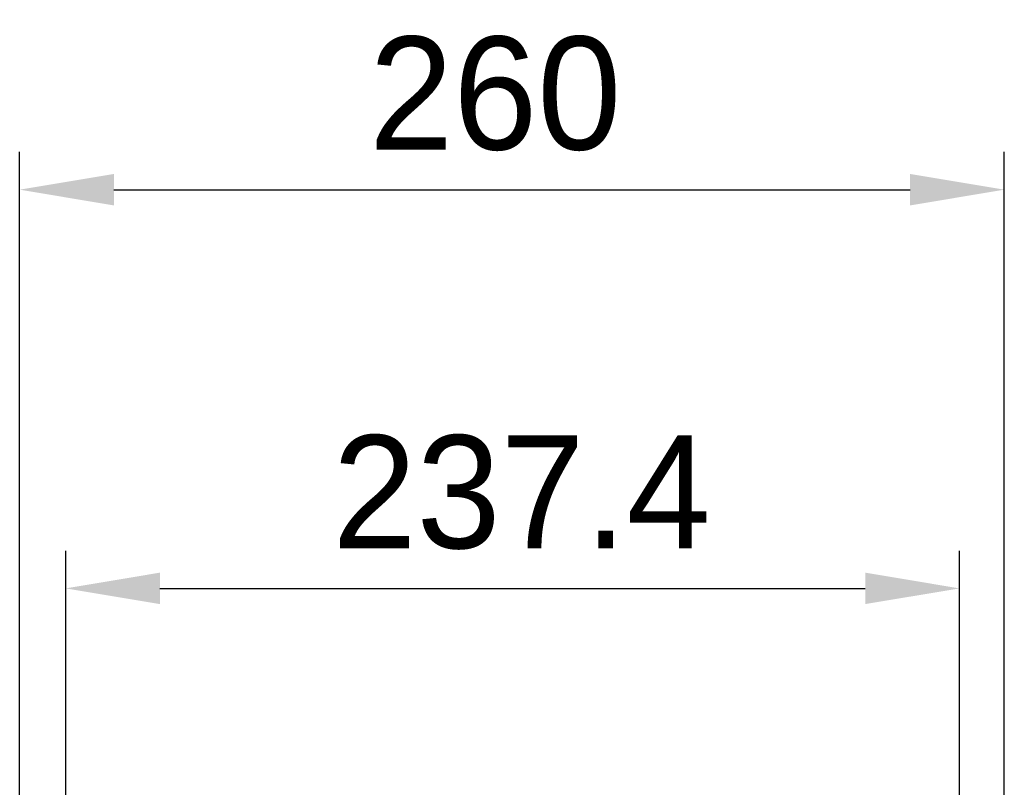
# Model space of a CAD drawing. Header units: millimetres. Extents: x 5828 to 6704, y 123 to 421.
# Tile 231 of 256: x 6446 to 6459, y 280 to 290. Entities that reach past the tile are written whole.
import ezdxf

# ---------------------------------------------------------------- set-up
doc = ezdxf.new("R2010")
doc.units = ezdxf.units.MM
doc.layers.add('尺寸标注', color=7, linetype='Continuous')
doc.styles.add('微软雅黑', font='msyh.ttc', dxfattribs={"height": 1.5})
doc.dimstyles.new('尺寸标注_1_20比例', dxfattribs={"dimtxt": 1.5, "dimasz": 1.25, "dimexe": 0.5, "dimexo": 0.4, "dimgap": 0.5, "dimtad": 1, "dimdec": 1, "dimlfac": 20, "dimdsep": 46, "dimtxsty": '微软雅黑', "dimcen": 0.09, "dimadec": 0, "dimazin": 0, "dimtp": 0.01, "dimtm": 0.01, "dimtfac": 1, "dimtdec": 1, "dimtofl": 0, "dimtmove": 0, "dimatfit": 3, "dimfxl": 1, "dimtolj": 1, "dimarcsym": 0})

# ---------------------------------------------------------------- blocks, each defined once
blk = doc.blocks.new('*D1094')
at = {"layer": 'Defpoints', "color": 0}
for p in [(6458.015, 282.15), (6446.152, 270.815), (6458.015, 270.686)]:
    blk.add_point(p, dxfattribs=at)
at = {"layer": '尺寸标注', "color": 0, "lineweight": -2}
for p, q in [((6446.152, 271.215), (6446.152, 282.65)), ((6458.015, 271.086), (6458.015, 282.65)), ((6447.402, 282.15), (6456.765, 282.15))]:
    blk.add_line(p, q, dxfattribs=at)
at = {"layer": '尺寸标注', "color": 0}
for points in [[(6447.402, 282.359), (6447.402, 281.942), (6446.152, 282.15)], [(6456.765, 281.942), (6456.765, 282.359), (6458.015, 282.15)]]:
    blk.add_solid(points, dxfattribs=at)
at = {"layer": '尺寸标注', "color": 0, "insert": (6452.203, 283.422), "char_height": 1.5, "attachment_point": 5, "style": '微软雅黑'}
blk.add_mtext('\\A1;{\\fAlibaba PuHuiTi 3.0 55 Regular|b0|i0|c134|p18;237.4}', dxfattribs=at)
blk = doc.blocks.new('*D1095')
at = {"layer": 'Defpoints', "color": 0}
for p in [(6458.61, 287.441), (6445.541, 244.958), (6458.61, 244.901)]:
    blk.add_point(p, dxfattribs=at)
at = {"layer": '尺寸标注', "color": 0, "lineweight": -2}
for p, q in [((6445.541, 245.358), (6445.541, 287.941)), ((6458.61, 245.301), (6458.61, 287.941)), ((6446.791, 287.441), (6457.36, 287.441))]:
    blk.add_line(p, q, dxfattribs=at)
at = {"layer": '尺寸标注', "color": 0}
for points in [[(6446.791, 287.649), (6446.791, 287.232), (6445.541, 287.441)], [(6457.36, 287.232), (6457.36, 287.649), (6458.61, 287.441)]]:
    blk.add_solid(points, dxfattribs=at)
at = {"layer": '尺寸标注', "color": 0, "insert": (6451.854, 288.712), "char_height": 1.5, "attachment_point": 5, "style": '微软雅黑'}
blk.add_mtext('\\A1;{\\fAlibaba PuHuiTi 3.0 55 Regular|b0|i0|c134|p18;260}', dxfattribs=at)

msp = doc.modelspace()

# ---------------------------------------------------------------- dimensions: what is measured, and where the dimension line sits
at = {"layer": '尺寸标注'}
for base, p1, p2, text, picture, middle in [((6458.6099, 287.4405), (6445.5413, 244.9578), (6458.6099, 244.9009), '{\\fAlibaba PuHuiTi 3.0 55 Regular|b0|i0|c134|p18;260}', '*D1095', (6451.8537, 287.4405)), ((6458.0147, 282.1502), (6446.1521, 270.8153), (6458.0147, 270.6863), '{\\fAlibaba PuHuiTi 3.0 55 Regular|b0|i0|c134|p18;237.4}', '*D1094', (6452.2031, 282.1502))]:
    dim = msp.add_linear_dim(base=base, p1=p1, p2=p2, text=text, dimstyle='尺寸标注_1_20比例', dxfattribs=at)
    dim.commit()
    dim.dimension.update_dxf_attribs({"geometry": picture, "text_midpoint": middle, "dimtype": 160})

doc.saveas('drawing.dxf')
